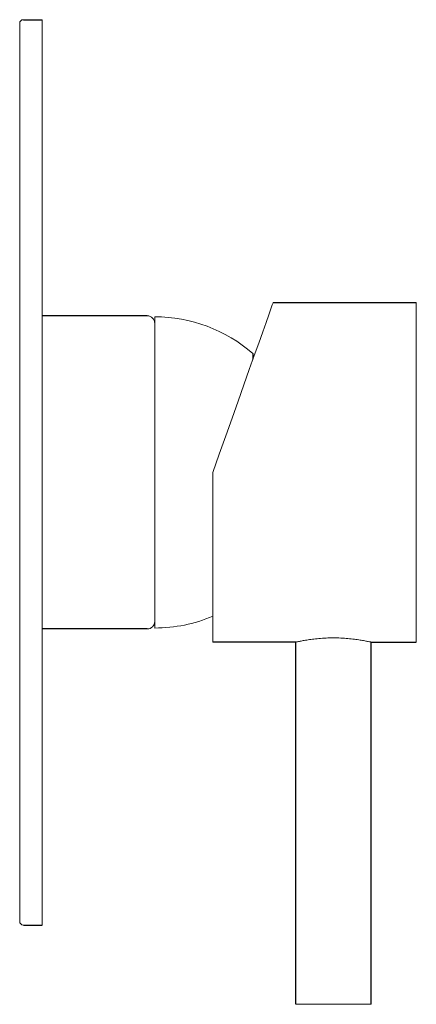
# Model space of a CAD drawing. Header units: millimetres. Extents: x 4069.859 to 4069.911, y 1745.143 to 1745.273.
import ezdxf

# ---------------------------------------------------------------- set-up
doc = ezdxf.new("R2010")
doc.units = ezdxf.units.MM
doc.layers.add('SANINDUSA', color=3, linetype='Continuous')

msp = doc.modelspace()

# ---------------------------------------------------------------- linework, layer by layer
at = {"layer": 'SANINDUSA'}
for p, q in [((4069.859119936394, 1745.273287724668), (4069.86161993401, 1745.273287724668)), ((4069.892243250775, 1745.235787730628), (4069.911243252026, 1745.235787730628)), ((4069.875543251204, 1745.234037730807), (4069.86161993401, 1745.234037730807)), ((4069.875543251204, 1745.192537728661), (4069.86161993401, 1745.192537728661)), ((4069.895243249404, 1745.19078772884), (4069.884243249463, 1745.19078772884)), ((4069.895243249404, 1745.142787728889), (4069.895243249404, 1745.19078772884)), ((4069.905243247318, 1745.142787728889), (4069.905243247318, 1745.19078772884)), ((4069.905243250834, 1745.190787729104), (4069.911243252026, 1745.19078772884)), ((4069.859119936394, 1745.153287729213), (4069.86161993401, 1745.153287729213))]:
    msp.add_line(p, q, dxfattribs=at)
at = {"layer": 'SANINDUSA', "lineweight": 15}
for p, q in [((4069.86161993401, 1745.153287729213), (4069.86161993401, 1745.273287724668)), ((4069.858619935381, 1745.153787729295), (4069.858619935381, 1745.272787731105)), ((4069.911243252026, 1745.19078772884), (4069.911243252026, 1745.235787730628)), ((4069.87654325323, 1745.233912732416), (4069.87654325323, 1745.192662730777)), ((4069.87654325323, 1745.233037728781), (4069.87654325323, 1745.213287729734)), ((4069.889546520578, 1745.228203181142), (4069.889546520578, 1745.229050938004)), ((4069.889598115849, 1745.228348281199), (4069.889598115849, 1745.228937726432)), ((4069.884243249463, 1745.213287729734), (4069.884243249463, 1745.19078772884)), ((4069.895243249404, 1745.142787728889), (4069.900243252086, 1745.142787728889)), ((4069.900243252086, 1745.142787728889), (4069.905243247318, 1745.142787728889))]:
    msp.add_line(p, q, dxfattribs=at)
at = {"layer": 'SANINDUSA', "lineweight": 15, "flags": 128}
msp.add_lwpolyline([(4069.892243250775, 1745.235787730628), (4069.89223151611, 1745.235754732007), (4069.892137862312, 1745.23549132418), (4069.891951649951, 1745.234967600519), (4069.891675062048, 1745.23418970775), (4069.891311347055, 1745.233166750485), (4069.890864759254, 1745.231910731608), (4069.890340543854, 1745.230436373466), (4069.889744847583, 1745.228760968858), (4069.889084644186, 1745.226904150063), (4069.888367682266, 1745.224887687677), (4069.887602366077, 1745.222735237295), (4069.88679766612, 1745.220472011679), (4069.885963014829, 1745.218124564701), (4069.885108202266, 1745.215720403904), (4069.884243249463, 1745.213287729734)], dxfattribs=at)
at = {"layer": 'SANINDUSA', "lineweight": 15}
for centre, radius, start, end in [((4069.859119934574, 1745.272787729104), 0.0005, 90, 180), ((4069.875543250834, 1745.233037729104), 0.001, 0, 90), ((4069.876543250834, 1745.214092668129), 0.01982006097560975, 48.99945617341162, 90), ((4069.88944811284, 1745.228937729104), 0.0001500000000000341, 0, 48.99945617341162), ((4069.875543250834, 1745.193537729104), 0.001, 270, 0), ((4069.876543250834, 1745.21248279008), 0.01982006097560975, 270, 292.8609032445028), ((4069.859119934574, 1745.153787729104), 0.0005, 180, 270)]:
    msp.add_arc(centre, radius, start, end, dxfattribs=at)
for points, knots in [([(4069.876543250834, 1745.213287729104), (4069.876543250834, 1745.21313685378), (4069.876543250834, 1745.212835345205), (4069.876543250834, 1745.212383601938), (4069.876543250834, 1745.211932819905), (4069.876543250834, 1745.211482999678), (4069.876543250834, 1745.211034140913), (4069.876543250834, 1745.210586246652), (4069.876543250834, 1745.210139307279), (4069.876543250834, 1745.209213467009), (4069.876543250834, 1745.207821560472), (4069.876543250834, 1745.205981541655), (4069.876543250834, 1745.204187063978), (4069.876543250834, 1745.201864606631), (4069.876543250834, 1745.199222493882), (4069.876543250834, 1745.197077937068), (4069.876543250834, 1745.195721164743), (4069.876543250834, 1745.194904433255), (4069.876543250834, 1745.194276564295), (4069.876543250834, 1745.193944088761), (4069.876543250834, 1745.19377780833), (4069.876543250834, 1745.193703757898), (4069.876543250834, 1745.193643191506), (4069.876543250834, 1745.193596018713), (4069.876543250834, 1745.193562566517), (4069.876543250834, 1745.193541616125), (4069.876543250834, 1745.193539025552), (4069.876543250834, 1745.193537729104)], [0, 0, 0, 0, 0.01459943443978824, 0.0291754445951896, 0.04373563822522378, 0.05828764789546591, 0.07283911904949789, 0.08739769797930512, 0.1019710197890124, 0.1165666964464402, 0.1783206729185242, 0.2400915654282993, 0.3044197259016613, 0.3687648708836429, 0.5000003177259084, 0.631235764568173, 0.695563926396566, 0.7599090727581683, 0.8216630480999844, 0.8834339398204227, 0.9001105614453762, 0.9167600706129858, 0.9333938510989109, 0.950023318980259, 0.9666598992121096, 0.9833150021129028, 1, 1, 1, 1]), ([(4069.895243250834, 1745.190787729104), (4069.895243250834, 1745.190787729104), (4069.895275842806, 1745.190795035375), (4069.895403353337, 1745.190822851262), (4069.895499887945, 1745.190843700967), (4069.895750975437, 1745.190895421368), (4069.89590447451, 1745.190926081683), (4069.896266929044, 1745.190993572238), (4069.896477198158, 1745.191030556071), (4069.89693648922, 1745.191103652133), (4069.89718727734, 1745.191140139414), (4069.897732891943, 1745.191208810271), (4069.898022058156, 1745.191240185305), (4069.898622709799, 1745.191292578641), (4069.898938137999, 1745.191313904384), (4069.899584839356, 1745.191342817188), (4069.899912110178, 1745.191350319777), (4069.900574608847, 1745.191350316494), (4069.900900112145, 1745.191342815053), (4069.901540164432, 1745.191314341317), (4069.901858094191, 1745.191293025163), (4069.902462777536, 1745.191240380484), (4069.902749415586, 1745.191209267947), (4069.903291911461, 1745.191141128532), (4069.903547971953, 1745.191103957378), (4069.904007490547, 1745.19103086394), (4069.904214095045, 1745.190994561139), (4069.904579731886, 1745.190926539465), (4069.904734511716, 1745.190895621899), (4069.904984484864, 1745.19084414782), (4069.905081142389, 1745.190823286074), (4069.905210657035, 1745.190795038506), (4069.905243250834, 1745.190787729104), (4069.905243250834, 1745.190787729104)], [0, 0, 0, 0, 0.0625, 0.0625, 0.125, 0.125, 0.1875, 0.1875, 0.25, 0.25, 0.3125, 0.3125, 0.375, 0.375, 0.4375, 0.4375, 0.5, 0.5, 0.5625, 0.5625, 0.625, 0.625, 0.6875, 0.6875, 0.75, 0.75, 0.8125, 0.8125, 0.875, 0.875, 0.9375, 0.9375, 1, 1, 1, 1])]:
    msp.add_open_spline(points, degree=3, knots=knots, dxfattribs=at)

doc.saveas('drawing.dxf')
